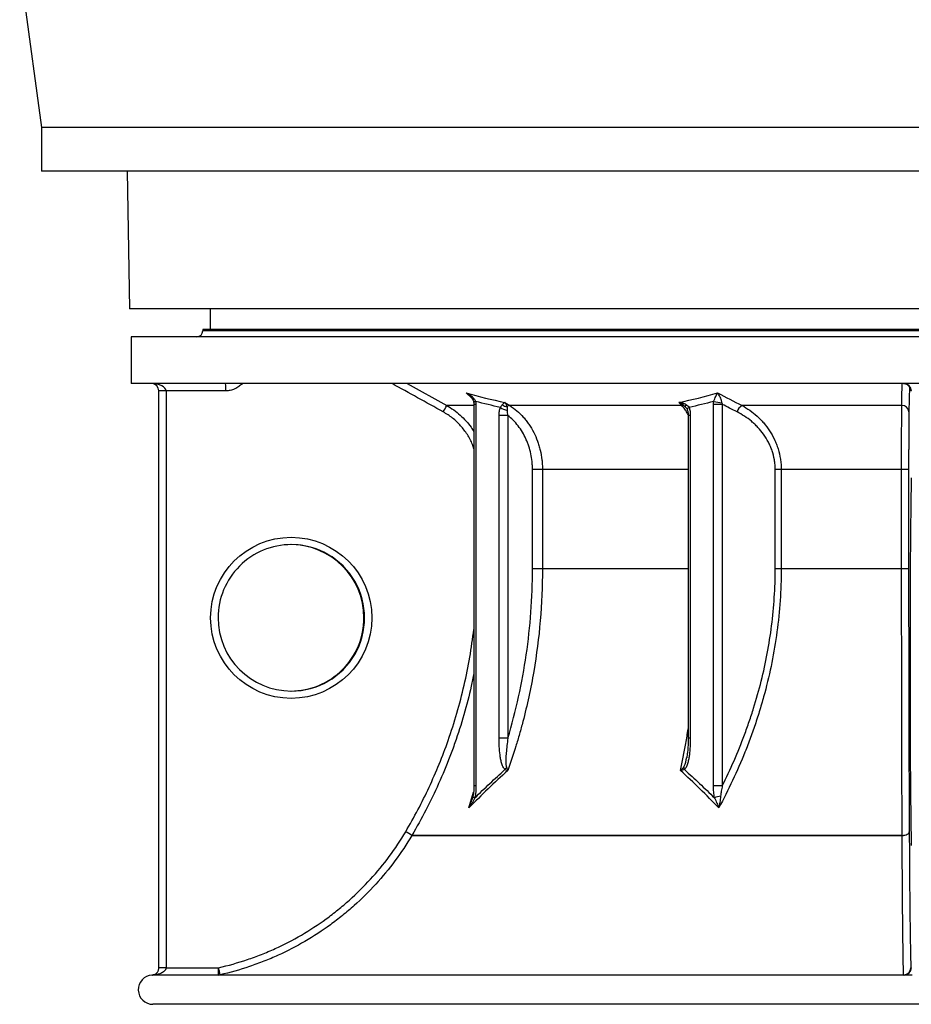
# Model space of a CAD drawing. Header units: millimetres. Extents: x 1298 to 2528, y 500 to 3537.
# Tile 1 of 6: x 1298 to 1907, y 500 to 1172. Entities that reach past the tile are written whole.
import ezdxf

# ---------------------------------------------------------------- set-up
doc = ezdxf.new("R2010")
doc.units = ezdxf.units.MM

msp = doc.modelspace()

# ---------------------------------------------------------------- linework, layer by layer
at = {"color": 7, "linetype": 'Continuous', "lineweight": 25}
for p, q in [((1298.48, 1208.65), (1313.48, 1098.65)), ((1313.48, 1098.65), (1313.48, 1068.65)), ((2513.48, 1098.65), (1313.48, 1098.65)), ((2513.48, 1068.65), (1313.48, 1068.65)), ((1371.84, 1068.65), (1373.48, 974.76)), ((2453.48, 974.76), (1373.48, 974.76)), ((1428.48, 974.76), (1428.48, 960.66)), ((1374.48, 955.66), (1374.48, 923.66)), ((1913.48, 955.66), (1374.48, 955.66)), ((1423.48, 960.66), (1423.48, 959.66)), ((1913.48, 960.66), (1423.48, 960.66)), ((1913.48, 923.66), (1374.48, 923.66)), ((1562.95, 923.66), (1590.05, 908.69)), ((1398.39, 918.66), (1393.48, 918.66)), ((1393.48, 524.66), (1393.48, 918.66)), ((1398.39, 918.66), (1398.39, 524.66)), ((1439.16, 918.66), (1398.39, 918.66)), ((1907.31, 918.66), (1906.96, 918.66)), ((1608.55, 909.45), (1608.55, 648.81)), ((1610.02, 909.45), (1610.02, 648.81)), ((1629.79, 910.82), (1633.12, 908.69)), ((1750.57, 908.69), (1633.12, 908.69)), ((1750.57, 908.69), (1748.65, 910.82)), ((1772.18, 648.81), (1772.18, 909.45)), ((1778.21, 909.45), (1772.18, 909.45)), ((1778.21, 909.45), (1778.21, 648.81)), ((1900.76, 908.69), (1791.7, 908.69)), ((1625.81, 681.45), (1625.81, 901.94)), ((1631.84, 901.94), (1625.81, 901.94)), ((1631.84, 901.94), (1631.84, 681.45)), ((1754.92, 901.94), (1754.92, 681.45)), ((1756.39, 901.94), (1756.39, 681.45)), ((1648.6, 797.06), (1648.6, 864.96)), ((1655.42, 864.96), (1648.6, 864.96)), ((1655.42, 864.96), (1655.42, 797.06)), ((1814.37, 797.06), (1814.37, 864.96)), ((1818.46, 864.96), (1814.37, 864.96)), ((1900.68, 864.96), (1818.46, 864.96)), ((1818.46, 864.96), (1818.46, 797.06)), ((1905.46, 864.96), (1900.68, 864.96)), ((1900.68, 797.06), (1900.68, 864.96)), ((1905.46, 864.96), (1905.46, 797.06)), ((1655.42, 797.06), (1648.6, 797.06)), ((1818.46, 797.06), (1814.37, 797.06)), ((1900.68, 797.06), (1818.46, 797.06)), ((1905.46, 797.06), (1900.68, 797.06)), ((1631.84, 681.45), (1625.81, 681.45)), ((1753.88, 668.13), (1753.93, 668.36)), ((1778.21, 648.81), (1772.18, 648.81)), ((1901.04, 615.01), (1566.3, 615.01)), ((1566.31, 615.04), (1901.04, 615.04)), ((1398.39, 524.66), (1393.48, 524.66)), ((1393.48, 524.62), (1393.48, 524.66)), ((1398.39, 524.66), (1434.26, 524.66)), ((1907, 524.66), (1907.31, 524.66)), ((1907.89, 519.66), (1389.86, 519.66)), ((1435.28, 519.79), (1902.03, 519.79)), ((1913.48, 499.66), (1389.48, 499.66))]:
    msp.add_line(p, q, dxfattribs=at)
at = {"color": 1, "linetype": 'Continuous', "lineweight": 25}
for p, q in [((1913.48, 959.66), (1423.48, 959.66)), ((1905.94, 921.67), (1905.67, 904.32)), ((1607.09, 913.85), (1603.27, 917.25)), ((1608.55, 908.69), (1590.05, 908.69)), ((1610.02, 909.45), (1608.55, 909.45)), ((1753.21, 907.49), (1752.89, 907.84)), ((1756.39, 901.94), (1754.92, 901.94)), ((1754.92, 864.96), (1655.42, 864.96)), ((1754.92, 797.06), (1655.42, 797.06)), ((1756.39, 681.45), (1754.92, 681.45)), ((1610.02, 648.81), (1608.55, 648.81)), ((1605.13, 633.77), (1608.39, 644.57))]:
    msp.add_line(p, q, dxfattribs=at)
at = {"color": 7, "linetype": 'Continuous', "lineweight": 25, "flags": 128}
for points in [[(1900.76, 908.69), (1900.83, 913.54), (1900.99, 923.66)], [(1901.04, 615.01), (1901.99, 615.08), (1902.9, 615.23), (1903.74, 615.48), (1904.47, 615.79), (1905.07, 616.18), (1905.51, 616.61), (1905.79, 617.08), (1905.89, 617.57)], [(1901.04, 615.04), (1901.99, 615.1), (1902.9, 615.26), (1903.73, 615.5), (1904.47, 615.81), (1905.06, 616.19), (1905.51, 616.62), (1905.79, 617.08), (1905.89, 617.57)], [(1901.04, 615.01), (1901.04, 615.02), (1901.04, 615.02), (1901.04, 615.02), (1901.04, 615.03), (1901.04, 615.03), (1901.04, 615.03), (1901.04, 615.03), (1901.04, 615.04)]]:
    msp.add_lwpolyline(points, dxfattribs=at)
at = {"color": 1, "linetype": 'Continuous', "lineweight": 25, "flags": 128}
for points in [[(1609.89, 911.43), (1609.4, 911.29), (1609, 911.16), (1608.71, 911.03), (1608.53, 910.92), (1608.47, 910.81), (1608.47, 910.8)], [(1755.51, 907.39), (1755.12, 907.09), (1754.8, 906.78), (1754.56, 906.49), (1754.4, 906.21), (1754.32, 905.96), (1754.33, 905.73), (1754.35, 905.68)], [(1609.29, 640.68), (1608.92, 640.84), (1608.6, 641), (1608.34, 641.16), (1608.14, 641.31), (1608, 641.45), (1607.94, 641.58), (1607.93, 641.67)]]:
    msp.add_lwpolyline(points, dxfattribs=at)
at = {"color": 7, "linetype": 'Continuous', "lineweight": 25}
for centre, radius, start, end in [((1419.48, 959.66), 4, 270, 0), ((1388.48, 918.66), 5, 360, 90), ((1367.47, 919.91), 71.7, 359.00137, 2.99833), ((1901.96, 918.66), 5, 359.99891, 89.99891), ((1902.31, 918.66), 5, 359.99891, 89.99891), ((1511.57, 947.71), 87.65, 330.32554, 333.56528), ((1632.2, 914.51), 6.74, 231.6591, 261.70087), ((1633.47, 905.39), 3.32, 96.08004, 132.51602), ((1750.66, 905.34), 3.36, 48.21012, 91.5245), ((1754.88, 907.82), 1.99, 135.01614, 179.34414), ((1780.12, 944.9), 34.37, 256.84158, 266.40876), ((1796.04, 901.8), 8.15, 122.1498, 161.95208), ((1900.95, 903.97), 4.73, 4.26535, 92.29346), ((1634.35, 918.66), 13.62, 235.7683, 257.27253), ((1483.55, 763.67), 50, 359.99582, 89.99545), ((1483.55, 763.66), 50, 270.00406, 0.00467), ((1636.8, 656.68), 7.71, 139.86124, 154.75507), ((1757.03, 662.22), 5.18, 186.26798, 205.70077), ((1780.38, 621.03), 21.03, 99.03687, 110.83544), ((1483.36, 481.44), 157.26, 58.16283, 59.9544), ((1483.38, 483.22), 155.71, 57.82507, 59.63456), ((1561.99, 617.56), 5, 329.35662, 329.67984), ((1397.18, 220.7), 303.95, 89.77113, 90.69723), ((1362.57, 523.41), 71.7, 357.00167, 0.99863), ((1361.61, 506.88), 74.8, 9.94022, 13.75653), ((1902, 524.66), 5, 270.00109, 0.00109), ((1902.05, 524.74), 4.95, 269.71466, 359.14243), ((1902.31, 524.66), 5, 270.00109, 0.00109), ((1389.48, 509.66), 10, 93.79879, 270), ((1389.69, 516), 3.69, 87.1435, 97.89265), ((1389.84, 519.68), 0.0256, 314.96958, 0.94641), ((1434.17, 524.66), 4.99, 270.00012, 282.85045), ((1901.77, 519.78), 0.257, 333.61823, 2.36837)]:
    msp.add_arc(centre, radius, start, end, dxfattribs=at)
for centre, major_axis, ratio, start_param, end_param in [((1388.48, 918.66), (9.91, 0), 0.504402, 0, 1.570796), ((1907.57, 733.66), (0, 130), 0.008727, 0.262255, 2.879337), ((1483.96, 763.66), (50.03, 0), 0.999482, 1.570796, 3.141593), ((1483.96, 763.66), (50.03, 0), 0.999482, 3.141593, 4.712389), ((1398.48, 524.66), (0, 5), 0.017452, 1.570796, 1.574812)]:
    msp.add_ellipse(centre, major_axis=major_axis, ratio=ratio, start_param=start_param, end_param=end_param, dxfattribs=at)
msp.add_ellipse((1483.87, 763.66), major_axis=(55.03, 0), ratio=0.999543, dxfattribs=at)
at = {"color": 1, "linetype": 'Continuous', "lineweight": 25}
msp.add_ellipse((1483.96, 763.66), major_axis=(50.03, 0), ratio=0.999482, start_param=4.712389, end_param=7.853982, dxfattribs=at)
at = {"color": 7, "linetype": 'Continuous', "lineweight": 25}
for points, knots in [([(1450.36, 923.66), (1450.01, 923.27), (1449.64, 922.9), (1448.86, 922.2), (1448.44, 921.86), (1447.16, 920.93), (1446.25, 920.4), (1444.81, 919.76), (1444.32, 919.57), (1443.31, 919.24), (1442.8, 919.1), (1441.26, 918.78), (1440.22, 918.66), (1439.16, 918.66)], [0, 0, 0, 0, 0.125, 0.125, 0.25, 0.25, 0.5, 0.5, 0.625, 0.625, 0.75, 0.75, 1, 1, 1, 1]), ([(1901.96, 923.62), (1902.23, 923.63), (1902.89, 923.64), (1903.87, 923.32), (1904.69, 922.9), (1905.09, 922.55), (1905.22, 922.42)], [0, 0, 0, 0, 0.229631, 0.554187, 0.847416, 1, 1, 1, 1]), ([(1905.22, 922.42), (1905.33, 922.34), (1905.66, 922.07), (1906.08, 921.53), (1906.47, 920.87), (1906.71, 920.26), (1906.84, 919.77), (1906.9, 919.44), (1906.92, 919.25), (1906.93, 919.14), (1906.93, 919.1), (1906.93, 919.12), (1906.93, 919.12)], [0, 0, 0, 0, 0.081592, 0.254598, 0.409486, 0.543545, 0.650545, 0.732079, 0.795403, 0.873311, 0.999971, 1, 1, 1, 1]), ([(1609.89, 911.43), (1609.77, 911.79), (1609.6, 912.12), (1609.22, 912.75), (1609, 913.05), (1608.28, 913.92), (1607.74, 914.44), (1606.57, 915.39), (1605.94, 915.82), (1604.97, 916.4), (1604.64, 916.58), (1604.13, 916.84), (1603.96, 916.93), (1603.62, 917.09), (1603.44, 917.17), (1603.27, 917.25)], [0, 0, 0, 0, 0.125, 0.125, 0.25, 0.25, 0.5, 0.5, 0.75, 0.75, 0.875, 0.875, 0.9375, 0.9375, 1, 1, 1, 1]), ([(1605.68, 915.42), (1606.06, 915.06), (1606.86, 914.3), (1607.74, 912.99), (1608.3, 911.79), (1608.4, 911.06), (1608.44, 910.8)], [0, 0, 0, 0, 0.288224, 0.591472, 0.850085, 1, 1, 1, 1]), ([(1772.3, 911.43), (1772.43, 911.79), (1772.55, 912.12), (1772.8, 912.75), (1772.92, 913.05), (1773.29, 913.92), (1773.53, 914.44), (1773.99, 915.39), (1774.22, 915.82), (1774.54, 916.4), (1774.65, 916.58), (1774.8, 916.84), (1774.85, 916.93), (1774.95, 917.09), (1775.01, 917.17), (1775.05, 917.25)], [0, 0, 0, 0, 0.125, 0.125, 0.25, 0.25, 0.5, 0.5, 0.75, 0.75, 0.875, 0.875, 0.9375, 0.9375, 1, 1, 1, 1]), ([(1777.97, 910.59), (1777.92, 910.98), (1777.85, 911.34), (1777.68, 912.04), (1777.58, 912.37), (1777.27, 913.34), (1777.03, 913.93), (1776.52, 915.02), (1776.24, 915.52), (1775.81, 916.21), (1775.66, 916.43), (1775.44, 916.75), (1775.36, 916.85), (1775.21, 917.06), (1775.13, 917.15), (1775.05, 917.25)], [0, 0, 0, 0, 0.125, 0.125, 0.25, 0.25, 0.5, 0.5, 0.75, 0.75, 0.875, 0.875, 0.9375, 0.9375, 1, 1, 1, 1]), ([(1608.47, 910.8), (1608.48, 910.72), (1608.54, 910.28), (1608.54, 909.83), (1608.54, 909.45)], [0, 0, 0, 0, 0.172883, 1, 1, 1, 1]), ([(1626.68, 907.39), (1626.93, 907.77), (1627.17, 908.11), (1627.61, 908.72), (1627.82, 908.98), (1628.02, 909.22)], [0, 0, 0, 0, 0.5, 0.5, 1, 1, 1, 1]), ([(1628.02, 909.22), (1628.2, 909.43), (1628.37, 909.62), (1628.7, 909.95), (1628.85, 910.1), (1629.15, 910.37), (1629.29, 910.48), (1629.48, 910.63), (1629.55, 910.67), (1629.67, 910.75), (1629.73, 910.79), (1629.79, 910.82)], [0, 0, 0, 0, 0.25, 0.25, 0.5, 0.5, 0.75, 0.75, 0.875, 0.875, 1, 1, 1, 1]), ([(1631.23, 907.84), (1631.16, 908.16), (1631.07, 908.46), (1630.87, 909.02), (1630.76, 909.29), (1630.51, 909.78), (1630.38, 910.01), (1630.17, 910.33), (1630.1, 910.44), (1629.95, 910.64), (1629.87, 910.73), (1629.79, 910.82)], [0, 0, 0, 0, 0.25, 0.25, 0.5, 0.5, 0.75, 0.75, 0.875, 0.875, 1, 1, 1, 1]), ([(1633.12, 908.69), (1634.82, 907.61), (1636.43, 906.4), (1639.5, 903.77), (1640.95, 902.34), (1643.02, 900.02), (1643.68, 899.22), (1644.98, 897.55), (1645.6, 896.7), (1647.38, 894.08), (1648.46, 892.25), (1650.4, 888.45), (1651.26, 886.47), (1652.2, 883.9), (1652.38, 883.38), (1652.73, 882.34), (1652.89, 881.82), (1653.36, 880.24), (1653.65, 879.19), (1654.4, 875.99), (1654.78, 873.83), (1655.17, 870.53), (1655.26, 869.43), (1655.39, 867.2), (1655.42, 866.08), (1655.42, 864.96)], [0, 0, 0, 0, 0.125, 0.125, 0.25, 0.25, 0.3125, 0.3125, 0.375, 0.375, 0.5, 0.5, 0.625, 0.625, 0.65625, 0.65625, 0.6875, 0.6875, 0.75, 0.75, 0.875, 0.875, 0.9375, 0.9375, 1, 1, 1, 1]), ([(1753.48, 909.22), (1753.12, 909.43), (1752.75, 909.62), (1751.97, 909.95), (1751.57, 910.1), (1750.76, 910.37), (1750.35, 910.48), (1749.72, 910.63), (1749.5, 910.67), (1749.08, 910.75), (1748.86, 910.79), (1748.65, 910.82)], [0, 0, 0, 0, 0.25, 0.25, 0.5, 0.5, 0.75, 0.75, 0.875, 0.875, 1, 1, 1, 1]), ([(1752.89, 907.84), (1752.58, 908.16), (1752.26, 908.46), (1751.58, 909.02), (1751.23, 909.29), (1750.51, 909.78), (1750.15, 910.01), (1749.59, 910.33), (1749.41, 910.44), (1749.03, 910.64), (1748.84, 910.73), (1748.65, 910.82)], [0, 0, 0, 0, 0.25, 0.25, 0.5, 0.5, 0.75, 0.75, 0.875, 0.875, 1, 1, 1, 1]), ([(1753.48, 909.22), (1753.88, 908.98), (1754.27, 908.71), (1754.96, 908.11), (1755.26, 907.77), (1755.51, 907.39)], [0, 0, 0, 0, 0.5, 0.5, 1, 1, 1, 1]), ([(1791.7, 908.69), (1793.53, 907.7), (1795.3, 906.6), (1798.72, 904.18), (1800.36, 902.86), (1802.73, 900.71), (1803.51, 899.97), (1804.64, 898.8), (1805.02, 898.4), (1805.75, 897.6), (1806.12, 897.18), (1807.92, 895.09), (1809.25, 893.32), (1811.69, 889.58), (1812.81, 887.61), (1814.04, 885), (1814.28, 884.47), (1814.74, 883.4), (1814.96, 882.87), (1815.6, 881.24), (1815.98, 880.14), (1817.02, 876.8), (1817.55, 874.5), (1818.01, 871.55), (1818.09, 870.95), (1818.22, 869.76), (1818.28, 869.16), (1818.42, 867.37), (1818.46, 866.17), (1818.46, 864.96)], [0, 0, 0, 0, 0.125, 0.125, 0.25, 0.25, 0.3125, 0.3125, 0.34375, 0.34375, 0.375, 0.375, 0.5, 0.5, 0.625, 0.625, 0.65625, 0.65625, 0.6875, 0.6875, 0.75, 0.75, 0.875, 0.875, 0.90625, 0.90625, 0.9375, 0.9375, 1, 1, 1, 1]), ([(1900.68, 864.96), (1900.68, 867.2), (1900.68, 869.41), (1900.68, 873.79), (1900.68, 875.96), (1900.68, 879.16), (1900.68, 880.23), (1900.69, 882.34), (1900.69, 883.38), (1900.69, 886.45), (1900.69, 888.42), (1900.7, 892.23), (1900.7, 894.06), (1900.71, 896.26), (1900.71, 896.69), (1900.71, 897.55), (1900.71, 897.97), (1900.72, 899.2), (1900.72, 900), (1900.73, 902.31), (1900.73, 903.75), (1900.74, 905.73), (1900.75, 906.36), (1900.75, 907.57), (1900.76, 908.15), (1900.76, 908.69)], [0, 0, 0, 0, 0.125, 0.125, 0.25, 0.25, 0.3125, 0.3125, 0.375, 0.375, 0.5, 0.5, 0.625, 0.625, 0.65625, 0.65625, 0.6875, 0.6875, 0.75, 0.75, 0.875, 0.875, 0.9375, 0.9375, 1, 1, 1, 1]), ([(1625.81, 901.94), (1625.81, 902.41), (1625.82, 902.88), (1625.89, 903.82), (1625.94, 904.28), (1626.09, 905.2), (1626.18, 905.65), (1626.4, 906.54), (1626.53, 906.97), (1626.68, 907.39)], [0, 0, 0, 0, 0.25, 0.25, 0.5, 0.5, 0.75, 0.75, 1, 1, 1, 1]), ([(1631.23, 907.84), (1631.29, 907.48), (1631.34, 907.1), (1631.38, 906.28), (1631.38, 905.83), (1631.35, 905.37)], [0, 0, 0, 0, 0.5, 0.5, 1, 1, 1, 1]), ([(1631.35, 905.37), (1631.32, 905.09), (1631.32, 904.81), (1631.36, 904.24), (1631.39, 903.95), (1631.52, 903.09), (1631.67, 902.51), (1631.84, 901.94)], [0, 0, 0, 0, 0.25, 0.25, 0.5, 0.5, 1, 1, 1, 1]), ([(1648.6, 864.96), (1648.6, 865.87), (1648.58, 866.79), (1648.48, 868.61), (1648.41, 869.51), (1648.13, 872.2), (1647.84, 873.97), (1647.1, 877.47), (1646.64, 879.19), (1645.8, 881.74), (1645.5, 882.59), (1644.85, 884.24), (1644.51, 885.06), (1643.42, 887.45), (1642.62, 888.99), (1640.85, 891.96), (1639.88, 893.39), (1637.79, 896.12), (1636.68, 897.4), (1634.35, 899.8), (1633.12, 900.91), (1631.84, 901.94)], [0, 0, 0, 0, 0.0625, 0.0625, 0.125, 0.125, 0.25, 0.25, 0.375, 0.375, 0.4375, 0.4375, 0.5, 0.5, 0.625, 0.625, 0.75, 0.75, 0.875, 0.875, 1, 1, 1, 1]), ([(1753.2, 907.48), (1753.32, 907.35), (1753.72, 906.93), (1754.12, 906.29), (1754.28, 905.82), (1754.33, 905.68)], [0, 0, 0, 0, 0.218802, 0.764126, 1, 1, 1, 1]), ([(1754.34, 905.68), (1754.44, 905.39), (1754.65, 904.75), (1754.85, 903.54), (1754.94, 902.57), (1754.92, 902.02), (1754.91, 901.94)], [0, 0, 0, 0, 0.257257, 0.579602, 0.939817, 1, 1, 1, 1]), ([(1755.51, 907.39), (1755.66, 906.97), (1755.8, 906.53), (1756.02, 905.65), (1756.11, 905.2), (1756.25, 904.28), (1756.3, 903.82), (1756.37, 902.89), (1756.39, 902.41), (1756.39, 901.94)], [0, 0, 0, 0, 0.25, 0.25, 0.5, 0.5, 0.75, 0.75, 1, 1, 1, 1]), ([(1814.37, 864.96), (1814.37, 866.07), (1814.32, 867.16), (1814.18, 868.81), (1814.13, 869.35), (1813.99, 870.44), (1813.91, 870.99), (1813.45, 873.69), (1812.91, 875.78), (1811.87, 878.81), (1811.48, 879.81), (1810.64, 881.77), (1810.17, 882.74), (1808.7, 885.56), (1807.6, 887.33), (1805.2, 890.67), (1803.9, 892.25), (1801.8, 894.49), (1801.08, 895.21), (1799.61, 896.59), (1798.87, 897.25), (1796.58, 899.16), (1795, 900.32), (1791.72, 902.47), (1790.03, 903.44), (1788.29, 904.32)], [0, 0, 0, 0, 0.0625, 0.0625, 0.09375, 0.09375, 0.125, 0.125, 0.25, 0.25, 0.3125, 0.3125, 0.375, 0.375, 0.5, 0.5, 0.625, 0.625, 0.6875, 0.6875, 0.75, 0.75, 0.875, 0.875, 1, 1, 1, 1]), ([(1905.67, 904.32), (1905.66, 903.83), (1905.65, 903.31), (1905.64, 902.22), (1905.63, 901.65), (1905.61, 899.87), (1905.59, 898.58), (1905.58, 896.5), (1905.57, 895.78), (1905.56, 894.29), (1905.55, 893.53), (1905.54, 891.15), (1905.53, 889.5), (1905.51, 886.08), (1905.5, 884.3), (1905.49, 881.54), (1905.49, 880.61), (1905.48, 878.7), (1905.48, 877.75), (1905.47, 874.86), (1905.47, 872.91), (1905.46, 868.97), (1905.46, 866.98), (1905.46, 864.96)], [0, 0, 0, 0, 0.0625, 0.0625, 0.125, 0.125, 0.25, 0.25, 0.3125, 0.3125, 0.375, 0.375, 0.5, 0.5, 0.625, 0.625, 0.6875, 0.6875, 0.75, 0.75, 0.875, 0.875, 1, 1, 1, 1]), ([(1655.42, 797.06), (1655.42, 785.19), (1654.92, 773.41), (1652.92, 750.04), (1651.43, 738.45), (1647.48, 715.47), (1645.02, 704.08), (1641.32, 689.96), (1640.55, 687.14), (1638.94, 681.51), (1638.11, 678.71), (1635.51, 670.32), (1633.66, 664.78), (1631.69, 659.29)], [0, 0, 0, 0, 0.25, 0.25, 0.5, 0.5, 0.75, 0.75, 0.8125, 0.8125, 0.875, 0.875, 1, 1, 1, 1]), ([(1631.84, 681.45), (1634.63, 690.81), (1637.07, 700.24), (1641.24, 719.24), (1642.98, 728.8), (1645.78, 748.07), (1646.83, 757.78), (1648.24, 777.32), (1648.6, 787.16), (1648.6, 797.06)], [0, 0, 0, 0, 0.25, 0.25, 0.5, 0.5, 0.75, 0.75, 1, 1, 1, 1]), ([(1818.46, 797.06), (1818.46, 782.54), (1817.47, 768.24), (1813.66, 740.01), (1810.85, 726.1), (1806.25, 708.93), (1805.28, 705.51), (1803.23, 698.69), (1802.15, 695.29), (1799.9, 688.53), (1798.72, 685.18), (1796.28, 678.52), (1795.01, 675.21), (1791.07, 665.37), (1788.26, 658.91), (1782.31, 646.18), (1779.18, 639.92), (1775.88, 633.77)], [0, 0, 0, 0, 0.25, 0.25, 0.5, 0.5, 0.5625, 0.5625, 0.625, 0.625, 0.6875, 0.6875, 0.75, 0.75, 0.875, 0.875, 1, 1, 1, 1]), ([(1778.21, 648.81), (1783.84, 660.13), (1788.91, 671.77), (1794.49, 686.73), (1795.57, 689.75), (1797.65, 695.82), (1798.65, 698.88), (1801.52, 708.09), (1803.26, 714.27), (1807.93, 732.93), (1810.31, 745.52), (1813.53, 771.03), (1814.37, 783.96), (1814.37, 797.06)], [0, 0, 0, 0, 0.25, 0.25, 0.3125, 0.3125, 0.375, 0.375, 0.5, 0.5, 0.75, 0.75, 1, 1, 1, 1]), ([(1901.04, 615.04), (1900.98, 628.79), (1900.93, 642.99), (1900.87, 661.28), (1900.86, 664.97), (1900.84, 672.4), (1900.83, 676.14), (1900.81, 683.68), (1900.8, 687.47), (1900.78, 695.09), (1900.78, 698.91), (1900.74, 718.11), (1900.72, 733.66), (1900.7, 753.36), (1900.69, 757.31), (1900.69, 765.24), (1900.68, 769.21), (1900.68, 781.13), (1900.68, 789.09), (1900.68, 797.06)], [0, 0, 0, 0, 0.25, 0.25, 0.3125, 0.3125, 0.375, 0.375, 0.4375, 0.4375, 0.5, 0.5, 0.75, 0.75, 0.8125, 0.8125, 0.875, 0.875, 1, 1, 1, 1]), ([(1905.46, 797.06), (1905.46, 781.22), (1905.47, 765.55), (1905.51, 734.55), (1905.54, 719.23), (1905.59, 696.51), (1905.61, 688.98), (1905.64, 679.62), (1905.64, 677.76), (1905.65, 674.04), (1905.66, 672.19), (1905.68, 666.67), (1905.69, 663.02), (1905.76, 644.94), (1905.82, 630.99), (1905.89, 617.57)], [0, 0, 0, 0, 0.25, 0.25, 0.5, 0.5, 0.625, 0.625, 0.65625, 0.65625, 0.6875, 0.6875, 0.75, 0.75, 1, 1, 1, 1]), ([(1629.83, 659.97), (1629.54, 660.24), (1629.29, 660.56), (1628.83, 661.26), (1628.62, 661.64), (1628.25, 662.45), (1628.08, 662.86), (1627.78, 663.72), (1627.64, 664.15), (1627.39, 665.04), (1627.27, 665.5), (1627.06, 666.41), (1626.97, 666.86), (1626.7, 668.24), (1626.56, 669.17), (1626.2, 671.96), (1626.04, 673.84), (1625.85, 677.63), (1625.81, 679.54), (1625.81, 681.45)], [0, 0, 0, 0, 0.0625, 0.0625, 0.125, 0.125, 0.1875, 0.1875, 0.25, 0.25, 0.3125, 0.3125, 0.375, 0.375, 0.5, 0.5, 0.75, 0.75, 1, 1, 1, 1]), ([(1631.84, 681.45), (1631.6, 679.77), (1631.38, 678.09), (1630.98, 674.74), (1630.8, 673.07), (1630.59, 670.56), (1630.52, 669.73), (1630.43, 668.06), (1630.39, 667.23), (1630.37, 665.57), (1630.38, 664.74), (1630.48, 663.53), (1630.52, 663.13), (1630.63, 662.55), (1630.67, 662.36), (1630.77, 661.99), (1630.83, 661.82), (1630.91, 661.65)], [0, 0, 0, 0, 0.25, 0.25, 0.5, 0.5, 0.625, 0.625, 0.75, 0.75, 0.875, 0.875, 0.9375, 0.9375, 0.96875, 0.96875, 1, 1, 1, 1]), ([(1756.39, 681.45), (1756.39, 679.54), (1756.35, 677.64), (1756.15, 673.84), (1755.99, 671.94), (1755.63, 669.14), (1755.48, 668.21), (1755.13, 666.38), (1754.93, 665.47), (1754.55, 664.14), (1754.41, 663.7), (1754.11, 662.85), (1753.94, 662.43), (1753.57, 661.63), (1753.36, 661.25), (1752.9, 660.55), (1752.65, 660.24), (1752.36, 659.97)], [0, 0, 0, 0, 0.25, 0.25, 0.5, 0.5, 0.625, 0.625, 0.75, 0.75, 0.8125, 0.8125, 0.875, 0.875, 0.9375, 0.9375, 1, 1, 1, 1]), ([(1754.92, 681.45), (1754.92, 681.28), (1754.93, 679.63), (1754.86, 676.79), (1754.62, 673.12), (1754.31, 670.32), (1754.01, 668.73), (1753.9, 668.12)], [0, 0, 0, 0, 0.038408, 0.368353, 0.63152, 0.860379, 1, 1, 1, 1]), ([(1631.69, 659.29), (1627.16, 655.25), (1622.71, 651.07), (1613.87, 642.52), (1609.49, 638.17), (1605.13, 633.77)], [0, 0, 0, 0, 0.5, 0.5, 1, 1, 1, 1]), ([(1609.29, 640.68), (1612.67, 644), (1616.06, 647.27), (1622.9, 653.72), (1626.35, 656.89), (1629.83, 659.97)], [0, 0, 0, 0, 0.5, 0.5, 1, 1, 1, 1]), ([(1629.83, 659.97), (1630.21, 659.82), (1630.55, 659.69), (1631.01, 659.52), (1631.16, 659.47), (1631.44, 659.37), (1631.57, 659.33), (1631.69, 659.29)], [0, 0, 0, 0, 0.5, 0.5, 0.75, 0.75, 1, 1, 1, 1]), ([(1630.91, 661.65), (1631.11, 661.23), (1631.28, 660.83), (1631.47, 660.24), (1631.53, 660.04), (1631.62, 659.66), (1631.66, 659.47), (1631.69, 659.29)], [0, 0, 0, 0, 0.5, 0.5, 0.75, 0.75, 1, 1, 1, 1]), ([(1751.88, 661.65), (1751.58, 661.23), (1751.25, 660.83), (1750.72, 660.24), (1750.53, 660.04), (1750.15, 659.66), (1749.95, 659.47), (1749.75, 659.29)], [0, 0, 0, 0, 0.5, 0.5, 0.75, 0.75, 1, 1, 1, 1]), ([(1752.36, 659.97), (1751.99, 659.82), (1751.58, 659.69), (1750.92, 659.52), (1750.7, 659.47), (1750.23, 659.37), (1749.99, 659.33), (1749.75, 659.29)], [0, 0, 0, 0, 0.5, 0.5, 0.75, 0.75, 1, 1, 1, 1]), ([(1775.88, 633.77), (1771.6, 638.17), (1767.3, 642.52), (1758.6, 651.07), (1754.21, 655.25), (1749.75, 659.29)], [0, 0, 0, 0, 0.5, 0.5, 1, 1, 1, 1]), ([(1752.36, 659.97), (1755.85, 656.89), (1759.29, 653.72), (1766.13, 647.27), (1769.52, 644), (1772.9, 640.68)], [0, 0, 0, 0, 0.5, 0.5, 1, 1, 1, 1]), ([(1608.55, 648.81), (1608.55, 648.59), (1608.57, 647.47), (1608.5, 645.62), (1608.32, 643.44), (1608.08, 642.2), (1607.98, 641.66)], [0, 0, 0, 0, 0.091731, 0.462895, 0.768981, 1, 1, 1, 1]), ([(1610.02, 648.81), (1610.02, 647.43), (1609.97, 646.07), (1609.74, 643.35), (1609.56, 642.01), (1609.29, 640.68)], [0, 0, 0, 0, 0.5, 0.5, 1, 1, 1, 1]), ([(1772.9, 640.68), (1772.63, 642.01), (1772.45, 643.35), (1772.23, 646.07), (1772.18, 647.43), (1772.18, 648.81)], [0, 0, 0, 0, 0.5, 0.5, 1, 1, 1, 1]), ([(1778.21, 648.81), (1777.96, 647.64), (1777.74, 646.47), (1777.35, 644.13), (1777.19, 642.96), (1777.08, 641.8)], [0, 0, 0, 0, 0.5, 0.5, 1, 1, 1, 1]), ([(1609.29, 640.68), (1608.74, 639.47), (1608.1, 638.3), (1607.05, 636.58), (1606.68, 636.01), (1606.11, 635.16), (1605.92, 634.88), (1605.53, 634.32), (1605.33, 634.05), (1605.13, 633.77)], [0, 0, 0, 0, 0.5, 0.5, 0.75, 0.75, 0.875, 0.875, 1, 1, 1, 1]), ([(1607.92, 641.68), (1607.91, 641.59), (1607.8, 640.98), (1607.61, 640.38), (1607.45, 639.86)], [0, 0, 0, 0, 0.142059, 1, 1, 1, 1]), ([(1772.9, 640.68), (1773.46, 639.47), (1773.98, 638.3), (1774.72, 636.58), (1774.96, 636.01), (1775.31, 635.16), (1775.43, 634.88), (1775.66, 634.32), (1775.77, 634.05), (1775.88, 633.77)], [0, 0, 0, 0, 0.5, 0.5, 0.75, 0.75, 0.875, 0.875, 1, 1, 1, 1]), ([(1777.08, 641.8), (1776.95, 640.4), (1776.78, 639.04), (1776.48, 637.04), (1776.37, 636.37), (1776.19, 635.39), (1776.13, 635.06), (1776.01, 634.42), (1775.95, 634.09), (1775.88, 633.77)], [0, 0, 0, 0, 0.5, 0.5, 0.75, 0.75, 0.875, 0.875, 1, 1, 1, 1]), ([(1434.26, 524.66), (1440.91, 526.18), (1447.47, 528.03), (1455.53, 530.75), (1457.14, 531.31), (1460.34, 532.49), (1461.94, 533.09), (1466.68, 534.97), (1469.8, 536.3), (1479.03, 540.5), (1485.01, 543.59), (1496.63, 550.37), (1502.28, 554.05), (1510.48, 560.01), (1513.17, 562.07), (1517.14, 565.28), (1518.46, 566.37), (1521.05, 568.58), (1522.33, 569.69), (1528.66, 575.35), (1533.45, 580.11), (1542.52, 590.05), (1546.8, 595.24), (1554.84, 606.07), (1558.6, 611.7), (1562.09, 617.57)], [0, 0, 0, 0, 0.125, 0.125, 0.15625, 0.15625, 0.1875, 0.1875, 0.25, 0.25, 0.375, 0.375, 0.5, 0.5, 0.5625, 0.5625, 0.59375, 0.59375, 0.625, 0.625, 0.75, 0.75, 0.875, 0.875, 1, 1, 1, 1]), ([(1566.3, 615.01), (1562.72, 609), (1558.86, 603.23), (1550.62, 592.13), (1546.24, 586.81), (1536.94, 576.61), (1532.02, 571.74), (1525.55, 565.94), (1524.23, 564.8), (1521.57, 562.53), (1520.23, 561.42), (1516.16, 558.13), (1513.4, 556.02), (1504.99, 549.9), (1499.21, 546.13), (1487.29, 539.19), (1481.17, 536.01), (1471.71, 531.71), (1468.51, 530.35), (1463.65, 528.43), (1462.01, 527.81), (1458.73, 526.6), (1457.08, 526.02), (1448.82, 523.23), (1442.1, 521.34), (1435.28, 519.79)], [0, 0, 0, 0, 0.125, 0.125, 0.25, 0.25, 0.375, 0.375, 0.40625, 0.40625, 0.4375, 0.4375, 0.5, 0.5, 0.625, 0.625, 0.75, 0.75, 0.8125, 0.8125, 0.84375, 0.84375, 0.875, 0.875, 1, 1, 1, 1]), ([(1902.03, 519.79), (1901.98, 521.34), (1901.92, 523.23), (1901.82, 527.64), (1901.77, 530.17), (1901.68, 535.86), (1901.63, 539.03), (1901.57, 543.4), (1901.56, 544.3), (1901.54, 546.13), (1901.53, 547.06), (1901.49, 549.92), (1901.47, 551.89), (1901.41, 558), (1901.33, 566.66), (1901.26, 576.36), (1901.2, 584.03), (1901.19, 586.65), (1901.16, 590.68), (1901.16, 592.04), (1901.14, 594.79), (1901.13, 596.18), (1901.11, 600.39), (1901.1, 603.25), (1901.07, 609.06), (1901.05, 612.01), (1901.04, 615.01)], [0, 0, 0, 0, 0.125, 0.125, 0.25, 0.25, 0.375, 0.375, 0.40625, 0.40625, 0.4375, 0.4375, 0.5, 0.5, 0.625, 0.75, 0.75, 0.8125, 0.8125, 0.84375, 0.84375, 0.875, 0.875, 0.9375, 0.9375, 1, 1, 1, 1]), ([(1905.89, 617.57), (1905.92, 611.71), (1905.95, 606.04), (1906, 599.21), (1906, 597.86), (1906.02, 595.17), (1906.03, 593.84), (1906.06, 589.91), (1906.08, 587.35), (1906.14, 579.87), (1906.22, 570.41), (1906.31, 561.95), (1906.39, 555.99), (1906.41, 554.07), (1906.45, 551.28), (1906.46, 550.37), (1906.49, 548.58), (1906.5, 547.71), (1906.56, 543.44), (1906.61, 540.35), (1906.72, 534.79), (1906.78, 532.32), (1906.89, 528.02), (1906.94, 526.18), (1907, 524.66)], [0, 0, 0, 0, 0.125, 0.125, 0.15625, 0.15625, 0.1875, 0.1875, 0.25, 0.25, 0.375, 0.5, 0.5, 0.5625, 0.5625, 0.59375, 0.59375, 0.625, 0.625, 0.75, 0.75, 0.875, 0.875, 1, 1, 1, 1]), ([(1389.18, 519.65), (1389.25, 519.66), (1389.34, 519.68), (1389.53, 519.72), (1389.63, 519.74), (1389.93, 519.82), (1390.15, 519.89), (1390.57, 520.06), (1390.79, 520.17), (1391.22, 520.42), (1391.43, 520.57), (1391.85, 520.91), (1392.05, 521.1), (1392.45, 521.56), (1392.64, 521.82), (1392.9, 522.28), (1392.99, 522.45), (1393.15, 522.81), (1393.22, 523), (1393.34, 523.42), (1393.39, 523.65), (1393.46, 524.13), (1393.48, 524.37), (1393.48, 524.62)], [0, 0, 0, 0, 0.0625, 0.0625, 0.125, 0.125, 0.25, 0.25, 0.375, 0.375, 0.5, 0.5, 0.625, 0.625, 0.75, 0.75, 0.8125, 0.8125, 0.875, 0.875, 0.9375, 0.9375, 1, 1, 1, 1]), ([(1398.39, 524.64), (1398.39, 524.4), (1398.36, 524.16), (1398.26, 523.81), (1398.22, 523.7), (1398.13, 523.48), (1398.07, 523.37), (1397.78, 522.86), (1397.47, 522.51), (1396.8, 521.9), (1396.43, 521.64), (1395.66, 521.18), (1395.27, 520.99), (1394.46, 520.64), (1394.05, 520.49), (1393.21, 520.24), (1392.79, 520.13), (1391.94, 519.95), (1391.52, 519.87), (1390.89, 519.78), (1390.68, 519.76), (1390.37, 519.73), (1390.26, 519.72), (1390.06, 519.7), (1389.96, 519.69), (1389.87, 519.68)], [0, 0, 0, 0, 0.0625, 0.0625, 0.09375, 0.09375, 0.125, 0.125, 0.25, 0.25, 0.375, 0.375, 0.5, 0.5, 0.625, 0.625, 0.75, 0.75, 0.875, 0.875, 0.9375, 0.9375, 0.96875, 0.96875, 1, 1, 1, 1]), ([(1389.18, 519.65), (1389.1, 519.64), (1389.02, 519.63), (1388.95, 519.62), (1388.94, 519.62), (1388.94, 519.62), (1388.94, 519.62)], [0, 0, 0, 0, 0.0008178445, 0.0008178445, 0.0008178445, 0.000837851, 0.000837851, 0.000837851, 0.000837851])]:
    msp.add_open_spline(points, degree=3, knots=knots, dxfattribs=at)
for points in [[(1587.72, 904.32), (1576.05, 910.77), (1564.38, 917.21), (1552.7, 923.66)], [(1603.27, 917.25), (1612.07, 914.77), (1620.91, 912.61), (1629.79, 910.82)], [(1748.65, 910.82), (1757.49, 912.61), (1766.3, 914.77), (1775.05, 917.25)], [(1775.05, 917.25), (1780.59, 914.37), (1786.14, 911.51), (1791.7, 908.69)], [(1626.68, 907.39), (1621.07, 908.6), (1615.47, 909.95), (1609.89, 911.43)], [(1609.89, 911.43), (1609.98, 910.77), (1610.02, 910.11), (1610.02, 909.45)], [(1772.3, 911.43), (1766.72, 909.95), (1761.12, 908.6), (1755.51, 907.39)], [(1772.18, 909.45), (1772.18, 910.11), (1772.22, 910.77), (1772.3, 911.43)], [(1777.97, 910.59), (1778.03, 910.21), (1778.11, 909.83), (1778.21, 909.45)], [(1788.29, 904.32), (1784.93, 906.02), (1781.57, 907.73), (1778.21, 909.45)], [(1389.87, 519.68), (1389.56, 519.67), (1389.25, 519.65), (1388.94, 519.62)], [(1389.86, 519.66), (1389.55, 519.66), (1389.25, 519.65), (1388.94, 519.62)]]:
    msp.add_open_spline(points, degree=3, dxfattribs=at)
at = {"color": 1, "linetype": 'Continuous', "lineweight": 25}
for points, knots in [([(1605.66, 915.41), (1604.89, 916.06), (1604.12, 916.72), (1603.28, 917.25), (1603.27, 917.25)], [0, 0, 0, 0, 0.99375, 1, 1, 1, 1]), ([(1906.96, 918.66), (1906.95, 918.68), (1906.94, 918.7), (1906.93, 918.98), (1906.93, 919.12)], [0, 0, 0, 0, 0.4999665, 1, 1, 1, 1]), ([(1590.05, 908.69), (1591.67, 907.73), (1594.9, 905.8), (1599.29, 902.25), (1603.28, 898.27), (1606.39, 894.45), (1607.96, 891.85), (1608.55, 890.86)], [0, 0, 0, 0, 0.2164525, 0.4335925, 0.6500418, 0.8665811, 1, 1, 1, 1]), ([(1754.89, 902.59), (1754.42, 903.39), (1753.41, 905.11), (1751.94, 907.11), (1750.95, 908.25), (1750.57, 908.69)], [0, 0, 0, 0, 0.348963, 0.752245, 1, 1, 1, 1]), ([(1608.55, 879.09), (1608.26, 880.08), (1607.26, 883.51), (1604.27, 888.9), (1599.74, 895.01), (1594.2, 900.31), (1589.88, 902.98), (1587.72, 904.32)], [0, 0, 0, 0, 0.092407, 0.319321, 0.546238, 0.773117, 1, 1, 1, 1]), ([(1562.09, 617.57), (1564.92, 622.53), (1570.57, 632.45), (1578.15, 647.89), (1585.04, 663.69), (1591.44, 680.59), (1597.19, 698.54), (1602.11, 717.54), (1606.03, 736.62), (1607.72, 749.43), (1608.55, 755.77)], [0, 0, 0, 0, 0.116649, 0.233299, 0.351053, 0.468808, 0.60234, 0.735974, 0.869506, 1, 1, 1, 1]), ([(1608.55, 725.71), (1608, 722.8), (1606.17, 713.27), (1601.92, 697.41), (1596.86, 681.42), (1591.1, 665.72), (1584.7, 650.31), (1576.1, 632.3), (1569.56, 620.76), (1566.31, 615.04)], [0, 0, 0, 0, 0.074777, 0.244397, 0.413483, 0.497479, 0.665782, 0.834085, 1, 1, 1, 1]), ([(1749.75, 659.29), (1750.98, 665.46), (1752.86, 674.85), (1754.4, 684.48), (1754.92, 687.78)], [0, 0, 0, 0, 0.657145, 1, 1, 1, 1]), ([(1751.88, 661.65), (1752.15, 662.15), (1752.81, 663.4), (1753.4, 665.64), (1753.73, 667.31), (1753.88, 668.13)], [0, 0, 0, 0, 0.25192, 0.636435, 1, 1, 1, 1]), ([(1605.13, 633.77), (1605.13, 633.78), (1605.29, 634.12), (1605.94, 635.57), (1606.77, 637.56), (1607.26, 639.28), (1607.41, 639.81)], [0, 0, 0, 0, 0.002989, 0.174333, 0.744171, 1, 1, 1, 1]), ([(1388.94, 519.62), (1388.9, 519.63), (1388.87, 519.63), (1388.83, 519.64), (1388.82, 519.64), (1388.82, 519.64)], [0, 0, 0, 0, 0.5, 0.5, 1, 1, 1, 1])]:
    msp.add_open_spline(points, degree=3, knots=knots, dxfattribs=at)

doc.saveas('drawing.dxf')
